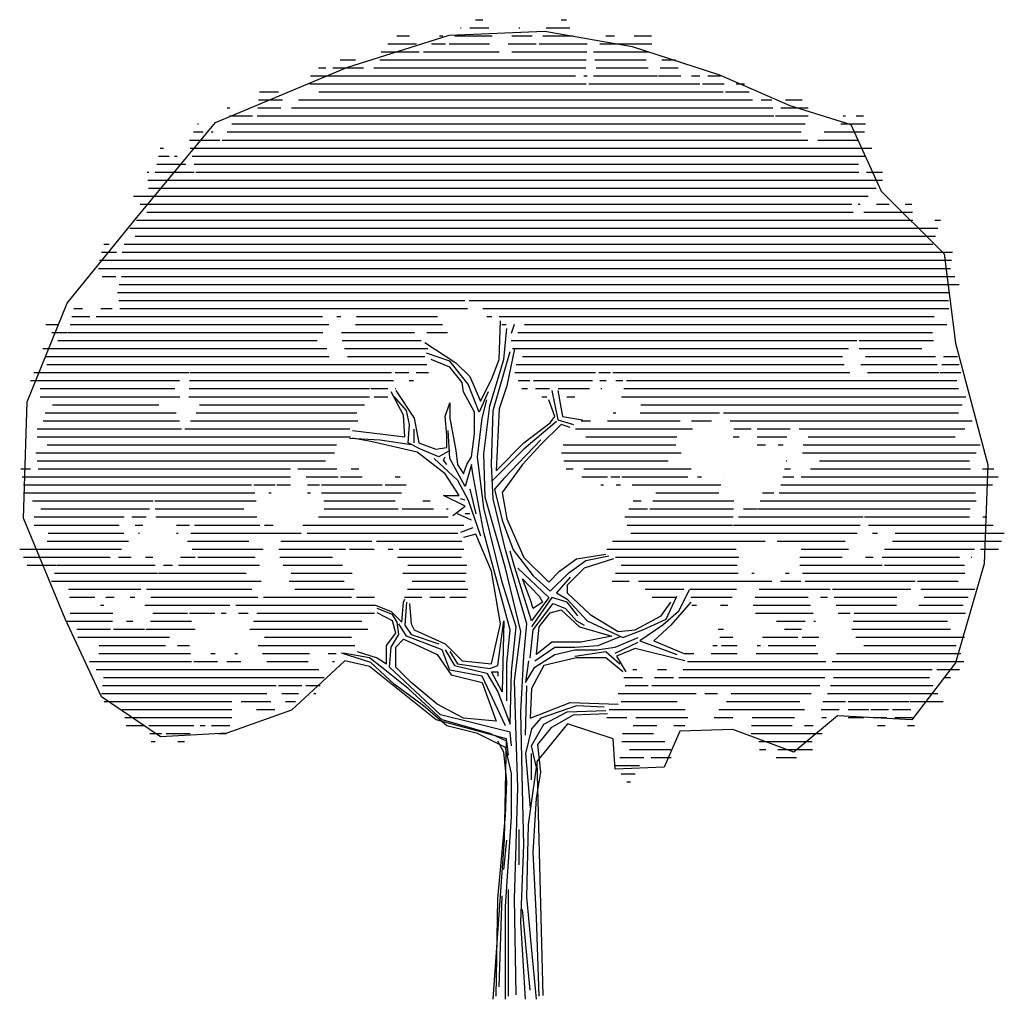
# Model space of a CAD drawing. Extents: x 302.8 to 315.1, y 224.9 to 237.2.
import ezdxf

# ---------------------------------------------------------------- set-up
doc = ezdxf.new("R2010")
doc.units = 0
doc.header["$MEASUREMENT"] = 0
doc.layers.get('0').update_dxf_attribs({"linetype": 'CONTINUOUS'})
doc.layers.add('TR_OUT', color=7, linetype='CONTINUOUS')

# ---------------------------------------------------------------- blocks, each defined once
blk = doc.blocks.new('*X0')
at = {"color": 0}
for p, q in [((167.527, 82.3), (167.616, 82.3)), ((168.595, 82.3), (168.659, 82.3)), ((167.338, 82.2), (167.349, 82.2)), ((167.454, 82.2), (167.692, 82.2)), ((168.068, 82.2), (168.08, 82.2)), ((168.409, 82.2), (168.702, 82.2)), ((166.432, 82), (166.792, 82)), ((166.547, 82.1), (166.704, 82.1)), ((166.979, 82), (167.153, 82)), ((167.079, 82.1), (167.119, 82.1)), ((167.199, 82), (167.701, 82)), ((167.268, 82.1), (167.735, 82.1)), ((167.933, 82), (168.284, 82)), ((167.979, 82.1), (168.232, 82.1)), ((168.321, 82), (168.918, 82)), ((168.365, 82.1), (168.744, 82.1)), ((169.076, 82), (169.723, 82)), ((169.153, 82.1), (169.26, 82.1)), ((169.506, 82.1), (169.719, 82.1)), ((166.352, 81.9), (166.826, 81.9)), ((166.879, 81.9), (167.822, 81.9)), ((167.978, 81.9), (168.913, 81.9)), ((168.999, 81.9), (169.688, 81.9)), ((165.839, 81.8), (166.032, 81.8)), ((166.335, 81.8), (168.908, 81.8)), ((169.014, 81.8), (169.653, 81.8)), ((169.85, 81.8), (170.018, 81.8)), ((165.57, 81.7), (165.661, 81.7)), ((165.749, 81.7), (166.132, 81.7)), ((166.26, 81.7), (168.903, 81.7)), ((169.031, 81.7), (169.681, 81.7)), ((169.83, 81.7), (170.052, 81.7)), ((165.47, 81.6), (168.774, 81.6)), ((168.878, 81.6), (168.918, 81.6)), ((168.998, 81.6), (169.794, 81.6)), ((169.809, 81.6), (170.085, 81.6)), ((170.22, 81.6), (170.325, 81.6)), ((170.421, 81.6), (170.579, 81.6)), ((164.833, 81.4), (165.072, 81.4)), ((165.46, 81.5), (168.908, 81.5)), ((165.573, 81.4), (170.616, 81.4)), ((168.94, 81.5), (170.325, 81.5)), ((170.355, 81.5), (170.627, 81.5)), ((170.642, 81.4), (170.94, 81.4)), ((170.776, 81.5), (170.878, 81.5)), ((164.823, 81.3), (165.119, 81.3)), ((165.321, 81.3), (170.979, 81.3)), ((171.088, 81.3), (171.222, 81.3)), ((171.393, 81.3), (171.598, 81.3)), ((164.432, 81.2), (164.462, 81.2)), ((164.813, 81.2), (165.101, 81.2)), ((165.233, 81.2), (171.234, 81.2)), ((171.331, 81.2), (171.675, 81.2)), ((164.46, 81.1), (164.748, 81.1)), ((164.803, 81.1), (171.246, 81.1)), ((171.268, 81.1), (171.675, 81.1)), ((172.11, 81.1), (172.139, 81.1)), ((172.272, 81.1), (172.364, 81.1)), ((164.011, 80.9), (164.133, 80.9)), ((164.061, 81), (164.073, 81)), ((164.231, 80.9), (164.254, 80.9)), ((164.431, 80.9), (171.587, 80.9)), ((164.487, 81), (171.637, 81)), ((171.872, 80.9), (172.376, 80.9)), ((172.081, 81), (172.39, 81)), ((163.961, 80.8), (164.34, 80.8)), ((164.367, 80.8), (171.668, 80.8)), ((171.793, 80.8), (172.293, 80.8)), ((163.596, 80.7), (163.635, 80.7)), ((163.971, 80.7), (172.466, 80.7)), ((163.575, 80.6), (163.707, 80.6)), ((163.773, 80.6), (163.808, 80.6)), ((163.994, 80.6), (172.383, 80.6)), ((163.432, 80.4), (163.454, 80.4)), ((163.535, 80.4), (164.02, 80.4)), ((163.555, 80.5), (163.914, 80.5)), ((164.018, 80.5), (172.3, 80.5)), ((164.041, 80.4), (172.307, 80.4)), ((172.402, 80.4), (172.6, 80.4)), ((163.44, 80.3), (172.6, 80.3)), ((163.448, 80.2), (172.52, 80.2)), ((163.262, 80.1), (172.42, 80.1)), ((163.345, 80), (172.22, 80)), ((172.296, 80), (172.32, 80)), ((172.524, 80), (172.683, 80)), ((172.883, 80), (172.967, 80)), ((163.302, 79.8), (172.252, 79.8)), ((163.428, 79.9), (172.236, 79.9)), ((172.255, 79.8), (172.98, 79.8)), ((172.366, 79.9), (172.973, 79.9)), ((173.253, 79.8), (173.325, 79.8)), ((163.219, 79.7), (173.292, 79.7)), ((163.283, 79.6), (173.259, 79.6)), ((162.895, 79.5), (162.958, 79.5)), ((163.148, 79.5), (173.226, 79.5)), ((162.837, 79.3), (173.46, 79.3)), ((162.866, 79.4), (163.049, 79.4)), ((163.121, 79.4), (173.475, 79.4)), ((162.825, 79.2), (173.446, 79.2)), ((162.874, 79.1), (163.044, 79.1)), ((163.112, 79.1), (173.5, 79.1)), ((163.086, 79), (173.554, 79)), ((163.065, 78.9), (173.423, 78.9)), ((162.517, 78.7), (162.627, 78.7)), ((162.856, 78.7), (162.995, 78.7)), ((163.08, 78.8), (167.394, 78.8)), ((163.094, 78.7), (167.426, 78.7)), ((167.449, 78.8), (173.422, 78.8)), ((167.618, 78.7), (173.427, 78.7)), ((162.494, 78.6), (162.719, 78.6)), ((162.798, 78.6), (165.62, 78.6)), ((165.798, 78.6), (165.849, 78.6)), ((166.041, 78.6), (167.051, 78.6)), ((167.668, 78.6), (167.729, 78.6)), ((167.823, 78.6), (173.243, 78.6)), ((162.172, 78.5), (162.317, 78.5)), ((162.472, 78.5), (165.698, 78.5)), ((166.032, 78.5), (167.114, 78.5)), ((167.855, 78.5), (167.909, 78.5)), ((168.137, 78.5), (173.404, 78.5)), ((162.246, 78.4), (162.44, 78.4)), ((162.449, 78.4), (165.625, 78.4)), ((165.855, 78.4), (166.767, 78.4)), ((166.921, 78.4), (167.177, 78.4)), ((168.054, 78.4), (173.222, 78.4)), ((162.131, 78.2), (165.674, 78.2)), ((162.32, 78.3), (165.551, 78.3)), ((165.865, 78.3), (166.85, 78.3)), ((165.895, 78.2), (166.933, 78.2)), ((167.971, 78.3), (172.279, 78.3)), ((167.987, 78.2), (172.177, 78.2)), ((172.311, 78.3), (173.236, 78.3)), ((172.311, 78.2), (173.09, 78.2)), ((162.163, 78.1), (165.702, 78.1)), ((165.929, 78.1), (166.896, 78.1)), ((168.114, 78.1), (172.102, 78.1)), ((172.39, 78.1), (173.261, 78.1)), ((173.361, 78.1), (173.534, 78.1)), ((162.181, 78), (166.918, 78)), ((168.035, 78), (172.121, 78)), ((172.33, 78), (173.283, 78)), ((173.34, 78), (173.556, 78)), ((162.022, 77.9), (163.957, 77.9)), ((163.968, 77.9), (166.48, 77.9)), ((166.524, 77.9), (166.695, 77.9)), ((166.788, 77.9), (166.94, 77.9)), ((168.015, 77.9), (169.023, 77.9)), ((169.066, 77.9), (169.211, 77.9)), ((169.237, 77.9), (169.433, 77.9)), ((169.437, 77.9), (172.193, 77.9)), ((172.412, 77.9), (173.305, 77.9)), ((173.318, 77.9), (173.578, 77.9)), ((161.977, 77.8), (163.837, 77.8)), ((162.101, 77.7), (163.78, 77.7)), ((163.957, 77.7), (166.204, 77.7)), ((163.962, 77.8), (166.506, 77.8)), ((166.22, 77.7), (166.433, 77.7)), ((166.526, 77.7), (166.532, 77.7)), ((166.701, 77.8), (166.754, 77.8)), ((168.06, 77.8), (168.202, 77.8)), ((168.104, 77.7), (168.175, 77.7)), ((168.25, 77.8), (168.986, 77.8)), ((168.275, 77.7), (168.449, 77.7)), ((168.556, 77.7), (168.948, 77.7)), ((169.078, 77.8), (169.157, 77.8)), ((169.09, 77.7), (169.103, 77.7)), ((169.274, 77.8), (169.364, 77.8)), ((169.377, 77.7), (173.549, 77.7)), ((169.407, 77.8), (173.525, 77.8)), ((162.101, 77.6), (163.842, 77.6)), ((163.953, 77.6), (166.204, 77.6)), ((166.265, 77.6), (166.432, 77.6)), ((168.355, 77.6), (168.414, 77.6)), ((168.663, 77.6), (168.764, 77.6)), ((169.347, 77.6), (173.64, 77.6)), ((162.252, 77.5), (163.577, 77.5)), ((164.087, 77.5), (166.144, 77.5)), ((169.588, 77.5), (173.594, 77.5)), ((162.16, 77.4), (163.794, 77.4)), ((164.045, 77.4), (166.046, 77.4)), ((169.241, 77.4), (169.277, 77.4)), ((169.58, 77.4), (170.57, 77.4)), ((170.619, 77.4), (173.548, 77.4)), ((162.138, 77.3), (163.837, 77.3)), ((163.974, 77.3), (166.058, 77.3)), ((168.844, 77.3), (168.96, 77.3)), ((169.171, 77.3), (170.076, 77.3)), ((170.22, 77.3), (170.47, 77.3)), ((170.7, 77.3), (173.719, 77.3)), ((162.064, 77.2), (163.863, 77.2)), ((162.064, 77.1), (165.969, 77.1)), ((163.903, 77.2), (165.958, 77.2)), ((168.774, 77.2), (170.23, 77.2)), ((168.901, 77.1), (170.038, 77.1)), ((170.737, 77.1), (170.815, 77.1)), ((170.747, 77.2), (170.962, 77.2)), ((171.039, 77.2), (171.45, 77.2)), ((171.039, 77.1), (171.407, 77.1)), ((171.563, 77.2), (173.625, 77.2)), ((171.675, 77.1), (173.506, 77.1)), ((162.185, 77), (165.793, 77)), ((168.62, 77), (170.022, 77)), ((171.039, 77), (171.142, 77)), ((171.299, 77), (171.363, 77)), ((171.613, 77), (173.818, 77)), ((162.045, 76.9), (165.769, 76.9)), ((168.599, 76.9), (170.09, 76.9)), ((171.602, 76.9), (173.77, 76.9)), ((162.061, 76.8), (165.657, 76.8)), ((168.628, 76.8), (169.93, 76.8)), ((171.401, 76.8), (171.408, 76.8)), ((171.815, 76.8), (173.686, 76.8)), ((161.859, 76.7), (161.979, 76.7)), ((161.875, 76.6), (165.221, 76.6)), ((162.076, 76.7), (165.221, 76.7)), ((165.312, 76.7), (165.797, 76.7)), ((165.414, 76.6), (165.814, 76.6)), ((165.843, 76.6), (166.113, 76.6)), ((165.977, 76.7), (166.072, 76.7)), ((166.526, 76.6), (166.586, 76.6)), ((168.657, 76.7), (168.745, 76.7)), ((168.85, 76.6), (168.957, 76.6)), ((168.877, 76.7), (170.214, 76.7)), ((168.958, 76.6), (169.172, 76.6)), ((169.215, 76.6), (169.327, 76.6)), ((169.351, 76.6), (170.174, 76.6)), ((170.295, 76.6), (170.344, 76.6)), ((170.612, 76.6), (170.613, 76.6)), ((171.356, 76.6), (171.496, 76.6)), ((171.379, 76.7), (171.452, 76.7)), ((171.588, 76.6), (174.041, 76.6)), ((171.702, 76.7), (173.696, 76.7)), ((173.848, 76.7), (173.987, 76.7)), ((161.891, 76.5), (164.732, 76.5)), ((164.762, 76.5), (165.029, 76.5)), ((165.05, 76.5), (165.221, 76.5)), ((165.434, 76.5), (165.583, 76.5)), ((165.607, 76.5), (166.364, 76.5)), ((166.4, 76.5), (166.661, 76.5)), ((169.089, 76.5), (169.121, 76.5)), ((169.282, 76.5), (169.336, 76.5)), ((169.479, 76.5), (170.585, 76.5)), ((171.334, 76.5), (173.97, 76.5)), ((161.907, 76.4), (164.776, 76.4)), ((164.948, 76.4), (164.978, 76.4)), ((165.434, 76.4), (165.47, 76.4)), ((165.607, 76.4), (166.602, 76.4)), ((169.775, 76.4), (170.558, 76.4)), ((171.106, 76.4), (171.245, 76.4)), ((171.311, 76.4), (173.758, 76.4)), ((162.003, 76.3), (163.506, 76.3)), ((163.529, 76.3), (164.791, 76.3)), ((165.634, 76.3), (166.523, 76.3)), ((166.868, 76.3), (166.962, 76.3)), ((169.49, 76.3), (169.591, 76.3)), ((169.737, 76.3), (170.748, 76.3)), ((171.074, 76.3), (173.769, 76.3)), ((162.109, 76.2), (163.464, 76.2)), ((163.535, 76.2), (164.639, 76.2)), ((165.638, 76.2), (166.564, 76.2)), ((166.612, 76.2), (167.001, 76.2)), ((167.166, 76.2), (167.187, 76.2)), ((169.436, 76.2), (169.669, 76.2)), ((169.699, 76.2), (170.743, 76.2)), ((170.867, 76.2), (171.032, 76.2)), ((171.041, 76.2), (173.694, 76.2)), ((162.024, 76.1), (162.211, 76.1)), ((162.024, 76), (163.086, 76)), ((162.216, 76.1), (163.145, 76.1)), ((163.241, 76.1), (163.422, 76.1)), ((163.283, 76), (163.38, 76)), ((163.541, 76.1), (164.802, 76.1)), ((163.798, 76), (163.962, 76)), ((164.022, 76), (164.837, 76)), ((164.897, 76), (165.004, 76)), ((165.375, 76), (167.382, 76)), ((165.568, 76.1), (167.187, 76.1)), ((169.39, 76.1), (170.738, 76.1)), ((169.417, 76), (170.732, 76)), ((170.741, 76), (172.323, 76)), ((170.804, 76.1), (172.36, 76.1)), ((172.376, 76.1), (173.683, 76.1)), ((172.425, 76), (173.979, 76)), ((173.853, 76.1), (173.902, 76.1)), ((162.197, 75.9), (163.143, 75.9)), ((163.326, 75.9), (163.338, 75.9)), ((163.798, 75.9), (163.819, 75.9)), ((163.979, 75.9), (165.352, 75.9)), ((165.427, 75.9), (167.305, 75.9)), ((169.463, 75.9), (172.285, 75.9)), ((172.475, 75.9), (172.536, 75.9)), ((172.757, 75.9), (174.119, 75.9)), ((162.186, 75.8), (163.201, 75.8)), ((163.936, 75.8), (164.701, 75.8)), ((165.099, 75.8), (166.236, 75.8)), ((166.291, 75.8), (167.357, 75.8)), ((169.233, 75.8), (171.138, 75.8)), ((171.287, 75.8), (172.136, 75.8)), ((172.724, 75.8), (174.082, 75.8)), ((161.844, 75.7), (163.115, 75.7)), ((163.995, 75.7), (164.878, 75.7)), ((165.076, 75.7), (165.905, 75.7)), ((165.955, 75.7), (166.262, 75.7)), ((166.437, 75.7), (166.502, 75.7)), ((166.574, 75.7), (167.382, 75.7)), ((169.163, 75.7), (170.778, 75.7)), ((171.585, 75.7), (172.176, 75.7)), ((172.624, 75.7), (173.749, 75.7)), ((173.823, 75.7), (174.045, 75.7)), ((161.891, 75.6), (162.971, 75.6)), ((161.938, 75.5), (162.303, 75.5)), ((162.312, 75.5), (163.533, 75.5)), ((163.076, 75.6), (163.233, 75.6)), ((163.412, 75.6), (163.505, 75.6)), ((163.638, 75.5), (163.749, 75.5)), ((163.823, 75.5), (164.835, 75.5)), ((163.849, 75.6), (164.032, 75.6)), ((164.064, 75.6), (164.779, 75.6)), ((165.089, 75.6), (165.743, 75.6)), ((165.13, 75.5), (165.869, 75.5)), ((166.556, 75.6), (167.352, 75.6)), ((166.682, 75.5), (167.418, 75.5)), ((169.273, 75.6), (170.808, 75.6)), ((169.341, 75.5), (170.789, 75.5)), ((171.568, 75.6), (172.098, 75.6)), ((171.57, 75.5), (172.595, 75.5)), ((172.388, 75.6), (172.485, 75.6)), ((172.596, 75.6), (173.56, 75.6)), ((172.625, 75.5), (173.623, 75.5)), ((173.704, 75.6), (173.716, 75.6)), ((162.277, 75.4), (163.56, 75.4)), ((163.575, 75.4), (164.669, 75.4)), ((165.229, 75.4), (165.988, 75.4)), ((166.62, 75.4), (167.412, 75.4)), ((169.273, 75.4), (170.8, 75.4)), ((170.971, 75.4), (171, 75.4)), ((171.39, 75.4), (171.437, 75.4)), ((171.604, 75.4), (173.625, 75.4)), ((162.241, 75.3), (164.855, 75.3)), ((165.204, 75.3), (165.888, 75.3)), ((166.737, 75.3), (167.399, 75.3)), ((169.232, 75.3), (169.444, 75.3)), ((169.558, 75.3), (171.22, 75.3)), ((171.33, 75.3), (171.582, 75.3)), ((171.638, 75.3), (173.008, 75.3)), ((173.035, 75.3), (173.545, 75.3)), ((162.451, 75.2), (163.355, 75.2)), ((163.427, 75.2), (164.739, 75.2)), ((165.273, 75.2), (166.014, 75.2)), ((166.677, 75.2), (167.43, 75.2)), ((169.643, 75.2), (170.122, 75.2)), ((170.199, 75.2), (170.78, 75.2)), ((171.063, 75.2), (171.947, 75.2)), ((171.975, 75.2), (172.954, 75.2)), ((173.077, 75.2), (173.752, 75.2)), ((162.466, 75.1), (162.781, 75.1)), ((162.851, 75), (162.893, 75)), ((162.919, 75.1), (163.021, 75.1)), ((163.223, 75.1), (163.28, 75.1)), ((163.406, 75), (164.465, 75)), ((163.479, 75.1), (164.813, 75.1)), ((164.54, 75), (166.274, 75)), ((164.885, 75.1), (165.98, 75.1)), ((166.044, 75.1), (166.268, 75.1)), ((166.642, 75.1), (166.858, 75.1)), ((166.956, 75.1), (167.144, 75.1)), ((167.207, 75.1), (167.408, 75.1)), ((169.727, 75.1), (170.022, 75.1)), ((170.212, 75.1), (170.727, 75.1)), ((170.225, 75), (170.281, 75)), ((170.58, 75), (170.674, 75)), ((170.99, 75), (171.704, 75)), ((171.012, 75.1), (171.673, 75.1)), ((171.827, 75.1), (171.913, 75.1)), ((171.999, 75.1), (172.778, 75.1)), ((172.023, 75), (172.775, 75)), ((173.055, 75), (173.605, 75)), ((173.12, 75.1), (173.667, 75.1)), ((162.474, 74.9), (163.007, 74.9)), ((163.505, 74.9), (163.935, 74.9)), ((163.959, 74.9), (164.275, 74.9)), ((164.355, 74.9), (164.419, 74.9)), ((164.573, 74.9), (164.691, 74.9)), ((164.8, 74.9), (166.268, 74.9)), ((171.016, 74.9), (171.735, 74.9)), ((172.046, 74.9), (172.198, 74.9)), ((172.249, 74.9), (173.633, 74.9)), ((162.43, 74.8), (163.002, 74.8)), ((163.175, 74.8), (163.255, 74.8)), ((163.475, 74.8), (163.984, 74.8)), ((164.757, 74.8), (166.109, 74.8)), ((171.279, 74.8), (171.635, 74.8)), ((171.745, 74.8), (171.766, 74.8)), ((172.235, 74.8), (173.409, 74.8)), ((162.555, 74.7), (162.976, 74.7)), ((163.014, 74.7), (163.399, 74.7)), ((163.416, 74.7), (164.033, 74.7)), ((164.715, 74.7), (166.183, 74.7)), ((170.552, 74.7), (170.617, 74.7)), ((171.379, 74.7), (171.589, 74.7)), ((172.22, 74.7), (173.449, 74.7)), ((162.57, 74.6), (163.713, 74.6)), ((164.896, 74.6), (165.982, 74.6)), ((170.572, 74.6), (170.736, 74.6)), ((171.104, 74.6), (171.543, 74.6)), ((171.598, 74.6), (171.805, 74.6)), ((172.266, 74.6), (173.622, 74.6)), ((162.83, 74.4), (163.973, 74.4)), ((162.834, 74.5), (163.663, 74.5)), ((163.812, 74.5), (163.96, 74.5)), ((164.228, 74.4), (164.283, 74.4)), ((164.526, 74.4), (164.559, 74.4)), ((164.819, 74.5), (166.021, 74.5)), ((164.871, 74.4), (165.455, 74.4)), ((165.69, 74.4), (165.791, 74.4)), ((170.124, 74.4), (170.249, 74.4)), ((170.464, 74.4), (170.787, 74.4)), ((170.486, 74.5), (170.541, 74.5)), ((170.593, 74.5), (170.787, 74.5)), ((171.026, 74.4), (171.793, 74.4)), ((171.037, 74.5), (171.08, 74.5)), ((171.173, 74.5), (171.771, 74.5)), ((172.027, 74.4), (173.575, 74.4)), ((172.368, 74.5), (173.517, 74.5)), ((162.713, 74.3), (163.986, 74.3)), ((164.013, 74.3), (164.31, 74.3)), ((164.426, 74.3), (164.603, 74.3)), ((164.926, 74.3), (165.442, 74.3)), ((165.744, 74.3), (165.769, 74.3)), ((170.168, 74.3), (171.893, 74.3)), ((171.972, 74.3), (173.615, 74.3)), ((162.796, 74.2), (165.575, 74.2)), ((169.486, 74.2), (169.539, 74.2)), ((169.795, 74.2), (169.906, 74.2)), ((170.114, 74.2), (173.219, 74.2)), ((173.279, 74.2), (173.56, 74.2)), ((162.888, 74.1), (165.638, 74.1)), ((169.375, 74.1), (169.61, 74.1)), ((169.759, 74.1), (169.996, 74.1)), ((170.06, 74.1), (171.883, 74.1)), ((171.991, 74.1), (173.185, 74.1)), ((173.368, 74.1), (173.447, 74.1)), ((162.865, 73.9), (164.602, 73.9)), ((162.876, 74), (165.04, 74)), ((164.604, 73.9), (164.923, 73.9)), ((165.072, 74), (165.36, 74)), ((165.11, 73.9), (165.321, 73.9)), ((165.41, 74), (165.588, 74)), ((165.51, 73.9), (165.538, 73.9)), ((169.306, 73.9), (170.278, 73.9)), ((169.394, 74), (169.68, 74)), ((169.723, 74), (171.82, 74)), ((170.385, 73.9), (170.545, 73.9)), ((170.713, 73.9), (171.709, 73.9)), ((171.913, 73.9), (172.908, 73.9)), ((171.954, 74), (173.226, 74)), ((172.908, 73.9), (173.291, 73.9)), ((162.896, 73.8), (164.489, 73.8)), ((164.604, 73.8), (164.974, 73.8)), ((165.157, 73.8), (165.281, 73.8)), ((169.344, 73.8), (170.042, 73.8)), ((170.655, 73.8), (171.571, 73.8)), ((171.858, 73.8), (172.14, 73.8)), ((172.174, 73.8), (172.694, 73.8)), ((172.697, 73.8), (172.931, 73.8)), ((172.945, 73.8), (173.356, 73.8)), ((163.122, 73.7), (164.489, 73.7)), ((164.795, 73.7), (165.024, 73.7)), ((169.194, 73.7), (170.142, 73.7)), ((170.561, 73.7), (171.627, 73.7)), ((171.835, 73.7), (172.062, 73.7)), ((172.174, 73.7), (172.429, 73.7)), ((172.454, 73.7), (172.674, 73.7)), ((172.726, 73.7), (172.953, 73.7)), ((163.156, 73.6), (164.489, 73.6)), ((169.162, 73.6), (169.415, 73.6)), ((169.524, 73.6), (170.172, 73.6)), ((170.5, 73.6), (170.736, 73.6)), ((170.975, 73.6), (171.504, 73.6)), ((171.846, 73.6), (171.901, 73.6)), ((172.174, 73.6), (172.368, 73.6)), ((172.482, 73.6), (172.655, 73.6)), ((172.755, 73.6), (172.976, 73.6)), ((163.172, 73.5), (163.399, 73.5)), ((163.453, 73.5), (164.014, 73.5)), ((164.095, 73.5), (164.157, 73.5)), ((164.234, 73.5), (164.462, 73.5)), ((169.492, 73.5), (169.787, 73.5)), ((170, 73.5), (170.137, 73.5)), ((170.968, 73.5), (171.476, 73.5)), ((171.626, 73.5), (171.734, 73.5)), ((172.536, 73.5), (172.635, 73.5)), ((172.913, 73.5), (172.998, 73.5)), ((163.467, 73.4), (163.613, 73.4)), ((163.482, 73.3), (163.533, 73.3)), ((163.669, 73.4), (163.968, 73.4)), ((163.815, 73.3), (163.899, 73.3)), ((164.319, 73.4), (164.423, 73.4)), ((169.352, 73.3), (169.886, 73.3)), ((169.357, 73.4), (169.744, 73.4)), ((170.961, 73.4), (171.849, 73.4)), ((171.059, 73.3), (171.724, 73.3)), ((169.448, 73.2), (169.963, 73.2)), ((171.066, 73.2), (171.146, 73.2)), ((171.295, 73.2), (171.729, 73.2)), ((169.325, 73.1), (169.625, 73.1)), ((169.718, 73.1), (169.966, 73.1)), ((171.275, 73.1), (171.527, 73.1)), ((169.271, 73), (169.57, 73)), ((169.342, 72.9), (169.515, 72.9)), ((169.414, 72.8), (169.46, 72.8))]:
    blk.add_line(p, q, dxfattribs=at)

msp = doc.modelspace()

# ---------------------------------------------------------------- linework, layer by layer
for p, q in [((308.79, 232.92), (308.807, 233.402)), ((308.944, 233.248), (308.98, 233.363)), ((308.846, 232.92), (308.885, 233.307)), ((307.862, 233.133), (308.249, 232.881)), ((308.174, 232.901), (307.882, 232.999)), ((308.712, 232.284), (308.925, 233.019)), ((308.98, 233.055), (308.885, 232.592)), ((308.174, 232.825), (307.941, 232.92)), ((308.403, 232.612), (308.174, 232.901)), ((308.249, 232.881), (308.423, 232.71)), ((308.672, 232.343), (308.846, 232.92)), ((308.692, 232.671), (308.79, 232.92)), ((308.328, 232.632), (308.174, 232.825)), ((308.344, 232.517), (308.328, 232.632)), ((308.538, 232.264), (308.403, 232.612)), ((308.423, 232.71), (308.557, 232.402)), ((308.557, 232.402), (308.692, 232.671)), ((307.594, 232.228), (307.44, 232.517)), ((307.499, 232.536), (307.728, 232.189)), ((308.482, 232.264), (308.344, 232.517)), ((308.653, 232.517), (308.538, 232.264)), ((308.885, 232.592), (308.79, 232.304)), ((309.443, 232.536), (309.521, 232.169)), ((309.521, 232.536), (309.577, 232.209)), ((307.633, 232.284), (307.479, 232.458)), ((308.115, 232.209), (308.174, 232.382)), ((308.174, 232.382), (308.174, 232.189)), ((308.577, 232.189), (308.636, 232.418)), ((309.482, 232.209), (309.407, 232.418)), ((307.672, 232.11), (307.633, 232.284)), ((308.482, 231.995), (308.482, 232.264)), ((308.597, 231.746), (308.672, 232.343)), ((308.692, 231.612), (308.712, 232.284)), ((308.79, 232.304), (308.751, 231.533)), ((307.613, 231.956), (307.594, 232.228)), ((307.728, 232.189), (307.787, 231.881)), ((308.135, 231.976), (308.115, 232.209)), ((308.174, 232.189), (308.249, 231.785)), ((308.518, 231.707), (308.577, 232.189)), ((309.502, 232.149), (309.098, 231.802)), ((309.098, 231.881), (309.423, 232.13)), ((309.423, 232.13), (309.482, 232.209)), ((309.521, 232.169), (309.715, 232.11)), ((309.577, 232.209), (309.829, 232.169)), ((306.958, 232.035), (307.613, 231.956)), ((307.653, 231.881), (307.672, 232.11)), ((307.728, 231.881), (307.728, 232.054)), ((308.174, 231.687), (308.154, 232.035)), ((308.443, 231.707), (308.482, 231.995)), ((309.561, 232.11), (309.308, 231.861)), ((309.675, 232.074), (309.561, 232.11)), ((306.922, 231.94), (307.305, 231.92)), ((307.19, 231.9), (306.958, 231.94)), ((307.767, 231.766), (307.19, 231.9)), ((307.305, 231.92), (307.692, 231.861)), ((307.807, 231.802), (307.653, 231.881)), ((307.787, 231.881), (308, 231.802)), ((308.135, 231.822), (308.135, 231.976)), ((308.751, 231.533), (309.098, 231.881)), ((309.308, 231.92), (308.846, 231.438)), ((308.115, 231.494), (307.767, 231.766)), ((308.036, 231.707), (307.807, 231.802)), ((308, 231.802), (308.135, 231.822)), ((308.174, 231.785), (308.036, 231.707)), ((308.249, 231.785), (308.269, 231.612)), ((309.098, 231.802), (308.692, 231.398)), ((309.308, 231.861), (309.079, 231.612)), ((307.98, 231.687), (308.269, 231.418)), ((308.095, 231.667), (308.115, 231.707)), ((308.135, 231.612), (308.095, 231.667)), ((308.364, 231.339), (308.174, 231.687)), ((308.384, 231.612), (308.443, 231.707)), ((308.597, 231.071), (308.518, 231.707)), ((308.616, 231.205), (308.597, 231.746)), ((308.269, 231.612), (308.344, 231.494)), ((308.344, 231.494), (308.384, 231.612)), ((308.443, 231.612), (308.364, 231.339)), ((308.462, 231.494), (308.443, 231.612)), ((308.712, 231.185), (308.692, 231.612)), ((309.079, 231.612), (308.826, 231.264)), ((308.289, 231.225), (308.115, 231.494)), ((308.269, 231.418), (308.403, 231.166)), ((308.597, 230.762), (308.462, 231.494)), ((308.846, 231.438), (308.731, 231.303)), ((308.423, 231.303), (308.498, 230.995)), ((308.731, 231.303), (308.826, 230.916)), ((308.826, 231.264), (308.885, 230.936)), ((308.364, 231.09), (308.095, 231.225)), ((308.095, 231.225), (308.289, 231.225)), ((308.364, 231.166), (308.308, 231.185)), ((308.403, 231.166), (308.557, 230.723)), ((308.866, 230.319), (308.616, 231.205)), ((308.866, 230.549), (308.712, 231.185)), ((308.21, 230.975), (308.364, 231.09)), ((308.826, 230.146), (308.597, 231.071)), ((308.443, 230.916), (308.269, 230.995)), ((308.423, 230.995), (308.364, 230.995)), ((308.826, 230.916), (308.961, 230.549)), ((308.885, 230.936), (309.098, 230.454)), ((308.462, 230.821), (308.308, 230.762)), ((308.498, 230.743), (308.344, 230.703)), ((308.692, 230.28), (308.498, 230.743)), ((308.885, 229.703), (308.597, 230.762)), ((309.039, 229.952), (308.866, 230.549)), ((308.98, 230.339), (308.925, 230.533)), ((308.961, 230.549), (309.213, 230.224)), ((309.098, 230.454), (309.407, 230.146)), ((309.541, 230.28), (309.751, 230.434)), ((309.656, 230.26), (309.869, 230.415)), ((309.751, 230.434), (310.118, 230.493)), ((310.213, 230.434), (309.849, 230.319)), ((309.869, 230.415), (310.157, 230.474)), ((308.807, 229.624), (308.692, 230.28)), ((309.059, 229.529), (308.866, 230.319)), ((309.193, 229.664), (308.98, 230.339)), ((309.02, 230.319), (309.407, 229.952)), ((309.407, 230.146), (309.541, 230.28)), ((309.849, 230.319), (309.636, 230.106)), ((309.174, 229.932), (309.079, 230.185)), ((309.079, 230.185), (309.288, 229.972)), ((309.213, 230.224), (309.423, 230.031)), ((309.423, 230.031), (309.656, 230.26)), ((309.675, 230.205), (309.502, 230.011)), ((309, 229.588), (308.826, 230.146)), ((309.636, 230.106), (309.636, 230.011)), ((311.157, 230.051), (311.023, 229.778)), ((307.594, 229.896), (307.613, 229.932)), ((309.134, 229.624), (309.039, 229.952)), ((309.213, 229.818), (309.174, 229.932)), ((309.407, 229.952), (309.193, 229.664)), ((309.443, 229.952), (309.193, 229.588)), ((309.288, 229.972), (309.328, 229.896)), ((309.636, 229.896), (309.443, 229.952)), ((309.502, 230.011), (309.636, 229.932)), ((309.636, 230.011), (309.924, 229.742)), ((309.636, 229.932), (309.885, 229.664)), ((310.869, 229.683), (311.003, 229.972)), ((307.246, 229.857), (307.44, 229.778)), ((307.459, 229.742), (307.266, 229.818)), ((307.574, 229.644), (307.594, 229.896)), ((307.633, 229.896), (307.613, 229.608)), ((307.672, 229.877), (307.692, 229.624)), ((309.328, 229.896), (309.213, 229.818)), ((309.213, 229.549), (309.462, 229.877)), ((309.423, 229.762), (309.561, 229.798)), ((309.462, 229.877), (309.616, 229.818)), ((309.561, 229.798), (309.79, 229.588)), ((309.616, 229.818), (309.751, 229.664)), ((309.77, 229.723), (309.636, 229.896)), ((310.81, 229.723), (310.928, 229.896)), ((311.177, 229.896), (310.928, 229.608)), ((307.459, 229.664), (307.266, 229.762)), ((307.44, 229.778), (307.574, 229.644)), ((307.518, 229.644), (307.459, 229.742)), ((307.499, 229.509), (307.459, 229.664)), ((308.826, 229.509), (308.846, 229.664)), ((308.846, 229.664), (308.826, 228.778)), ((308.925, 229.549), (308.885, 229.703)), ((309.288, 229.588), (309.423, 229.762)), ((309.751, 229.664), (309.849, 229.608)), ((309.885, 229.664), (310.331, 229.454)), ((309.924, 229.742), (310.272, 229.529)), ((310.485, 229.549), (310.81, 229.723)), ((310.58, 229.549), (310.869, 229.683)), ((311.023, 229.778), (310.829, 229.608)), ((307.538, 229.49), (307.518, 229.644)), ((307.633, 229.47), (307.538, 229.624)), ((307.613, 229.608), (307.692, 229.49)), ((307.692, 229.624), (307.728, 229.549)), ((307.728, 229.549), (308.115, 229.375)), ((308.692, 229.126), (308.807, 229.624)), ((308.885, 229.126), (308.925, 229.549)), ((308.944, 229.027), (309, 229.588)), ((309.098, 229.221), (309.134, 229.624)), ((309.174, 229.201), (309.213, 229.549)), ((309.252, 229.241), (309.288, 229.588)), ((309.79, 229.588), (310.193, 229.47)), ((310.272, 229.529), (310.485, 229.549)), ((310.331, 229.454), (310.58, 229.549)), ((310.829, 229.608), (310.541, 229.414)), ((310.928, 229.608), (310.715, 229.414)), ((307.384, 229.355), (307.499, 229.509)), ((307.44, 229.336), (307.538, 229.49)), ((307.499, 229.336), (307.594, 229.434)), ((307.594, 229.434), (307.728, 229.375)), ((308.076, 229.3), (307.633, 229.47)), ((307.692, 229.49), (308.036, 229.375)), ((308.771, 229.106), (308.826, 229.509)), ((308.98, 228.913), (309.059, 229.529)), ((310.193, 229.47), (309.81, 229.395)), ((310.023, 229.355), (310.311, 229.47)), ((310.233, 229.336), (310.521, 229.454)), ((307.384, 229.126), (307.384, 229.355)), ((307.42, 229.086), (307.44, 229.336)), ((307.499, 229.086), (307.499, 229.336)), ((307.728, 229.375), (308.017, 229.241)), ((308.174, 229.047), (308.076, 229.3)), ((308.115, 229.375), (308.328, 229.162)), ((308.115, 229.3), (308.23, 229.106)), ((309.233, 229.162), (309.482, 229.336)), ((309.443, 229.395), (309.252, 229.241)), ((309.81, 229.395), (309.443, 229.395)), ((309.482, 229.336), (309.731, 229.336)), ((309.482, 229.241), (309.731, 229.3)), ((309.731, 229.336), (310.023, 229.355)), ((309.731, 229.3), (310.003, 229.3)), ((310.003, 229.3), (310.233, 229.336)), ((310.233, 229.26), (310.521, 229.395)), ((310.485, 229.316), (310.252, 229.221)), ((311.101, 229.162), (310.485, 229.316)), ((310.541, 229.414), (311.003, 229.241)), ((310.715, 229.414), (311.082, 229.26)), ((307.19, 229.145), (306.823, 229.26)), ((307.171, 229.201), (306.843, 229.26)), ((307.017, 229.28), (307.266, 229.201)), ((307.344, 229.067), (307.171, 229.201)), ((307.266, 229.201), (307.384, 229.126)), ((308.017, 229.241), (308.19, 228.991)), ((308.174, 229.28), (308.269, 229.126)), ((309.059, 228.529), (309.098, 229.221)), ((309.233, 229.086), (309.482, 229.241)), ((309.751, 229.201), (309.347, 229.106)), ((309.731, 229.221), (310.118, 229.28)), ((310.118, 229.201), (309.751, 229.201)), ((310.118, 229.28), (310.292, 229.126)), ((310.331, 229.027), (310.118, 229.201)), ((310.252, 229.221), (310.367, 229.027)), ((307.479, 228.873), (307.19, 229.145)), ((307.653, 228.817), (307.344, 229.067)), ((308.056, 228.489), (307.42, 229.086)), ((307.692, 228.893), (307.499, 229.086)), ((308.577, 228.972), (308.174, 229.047)), ((308.23, 229.106), (308.636, 229.008)), ((308.269, 229.126), (308.672, 229.067)), ((308.328, 229.162), (308.692, 229.126)), ((308.672, 229.067), (308.771, 229.106)), ((308.885, 228.663), (308.885, 229.126)), ((309.154, 229.162), (309.115, 228.893)), ((309.115, 228.893), (309.233, 229.086)), ((309.347, 229.106), (309.193, 228.817)), ((308.19, 228.991), (308.577, 228.893)), ((308.866, 228.355), (308.577, 228.972)), ((308.636, 229.008), (308.771, 228.778)), ((308.826, 228.778), (308.692, 229.027)), ((308.692, 229.027), (308.771, 229.027)), ((308.771, 229.027), (308.771, 228.972)), ((308.925, 228.375), (308.944, 229.027)), ((307.846, 228.604), (307.479, 228.873)), ((308.076, 228.43), (307.653, 228.817)), ((308.017, 228.624), (307.692, 228.893)), ((308.577, 228.893), (308.751, 228.411)), ((309, 228.221), (308.98, 228.913)), ((309.115, 228.237), (309.134, 228.854)), ((309.193, 228.817), (309.174, 228.45)), ((308.771, 228.778), (308.925, 228.375)), ((308.135, 228.355), (307.846, 228.604)), ((308.344, 228.45), (308.017, 228.624)), ((309.174, 228.45), (309.675, 228.644)), ((309.751, 228.604), (309.308, 228.45)), ((309.675, 228.644), (310.272, 228.624)), ((310.098, 228.585), (309.751, 228.604)), ((308.462, 228.391), (308.056, 228.489)), ((308.751, 228.411), (308.344, 228.45)), ((309.079, 227.565), (309.059, 228.529)), ((309.308, 228.45), (309.193, 228.316)), ((309.347, 228.375), (309.636, 228.529)), ((309.443, 228.335), (309.715, 228.489)), ((309.636, 228.529), (310.118, 228.545)), ((309.715, 228.489), (310.138, 228.509)), ((308.269, 228.375), (308.076, 228.43)), ((308.518, 228.257), (308.135, 228.355)), ((308.672, 228.257), (308.269, 228.375)), ((308.925, 228.276), (308.462, 228.391)), ((309.193, 228.316), (309.115, 228.007)), ((309.193, 228.102), (309.347, 228.375)), ((309.269, 228.122), (309.443, 228.335)), ((308.866, 228.083), (308.518, 228.257)), ((308.885, 228.162), (308.672, 228.257)), ((308.944, 228.102), (308.925, 228.276)), ((309.02, 227.584), (309, 228.221)), ((308.846, 228.027), (308.771, 228.162)), ((308.944, 227.758), (308.866, 228.083)), ((308.905, 227.988), (308.885, 228.162)), ((309.252, 227.834), (309.193, 228.102)), ((309.308, 227.775), (309.269, 228.122)), ((308.885, 227.66), (308.846, 228.027)), ((309.115, 228.007), (309.174, 227.332)), ((309.193, 227.679), (309.193, 228.007)), ((309.154, 227.122), (309.252, 227.834)), ((308.944, 227.217), (308.944, 227.758)), ((309.252, 227.45), (309.308, 227.775)), ((308.866, 227.237), (308.885, 227.66)), ((309, 226.869), (309.02, 227.584)), ((309.098, 226.869), (309.079, 227.565)), ((309.213, 226.774), (309.252, 227.45)), ((308.771, 226.197), (308.866, 227.237)), ((308.866, 226.099), (308.944, 227.217)), ((309.134, 226.217), (309.154, 227.122)), ((309.039, 226.62), (309.039, 227.063)), ((308.846, 226.561), (308.885, 226.928)), ((308.98, 226.197), (309, 226.869)), ((309.059, 225.908), (309.098, 226.869)), ((309.252, 225.964), (309.213, 226.774)), ((308.79, 225.098), (308.826, 226.233)), ((308.905, 224.984), (308.905, 226.312)), ((308.751, 224.984), (308.771, 226.197)), ((309, 225), (308.98, 226.197)), ((309.193, 225.6), (309.134, 226.217)), ((308.866, 224.944), (308.866, 226.099)), ((309.174, 225.059), (309.079, 226.063)), ((309.115, 224.944), (309.059, 225.908)), ((309.288, 224.984), (309.252, 225.964)), ((309.252, 224.944), (309.193, 225.6))]:
    msp.add_line(p, q)
at = {"layer": 'TR_OUT'}
msp.add_lwpolyline([(308.714, 224.944), (308.856, 226.935), (308.881, 228.192), (308.004, 228.429), (307.173, 229.093), (306.865, 229.164), (306.581, 228.901), (306.201, 228.547), (305.395, 228.263), (304.565, 228.216), (303.83, 228.713), (303.379, 229.686), (302.857, 230.942), (302.904, 232.391), (303.404, 233.622), (304.231, 234.641), (305.253, 235.876), (306.889, 236.561), (308.167, 236.966), (309.356, 237.012), (310.446, 236.824), (311.536, 236.469), (312.412, 236.089), (313.172, 235.851), (313.552, 235.021), (314.336, 234.24), (314.478, 233.125), (314.879, 231.606), (314.833, 230.375), (314.478, 229.139), (313.931, 228.429), (313.005, 228.476), (312.462, 228.025), (311.702, 228.309), (311.039, 228.287), (310.847, 227.837), (310.233, 227.812), (310.208, 228.192), (309.64, 228.38), (309.26, 227.908), (309.331, 224.99)], dxfattribs=at)

# ---------------------------------------------------------------- block references
msp.add_blockref('*X0', (140.967, 154.857))

doc.saveas('drawing.dxf')
